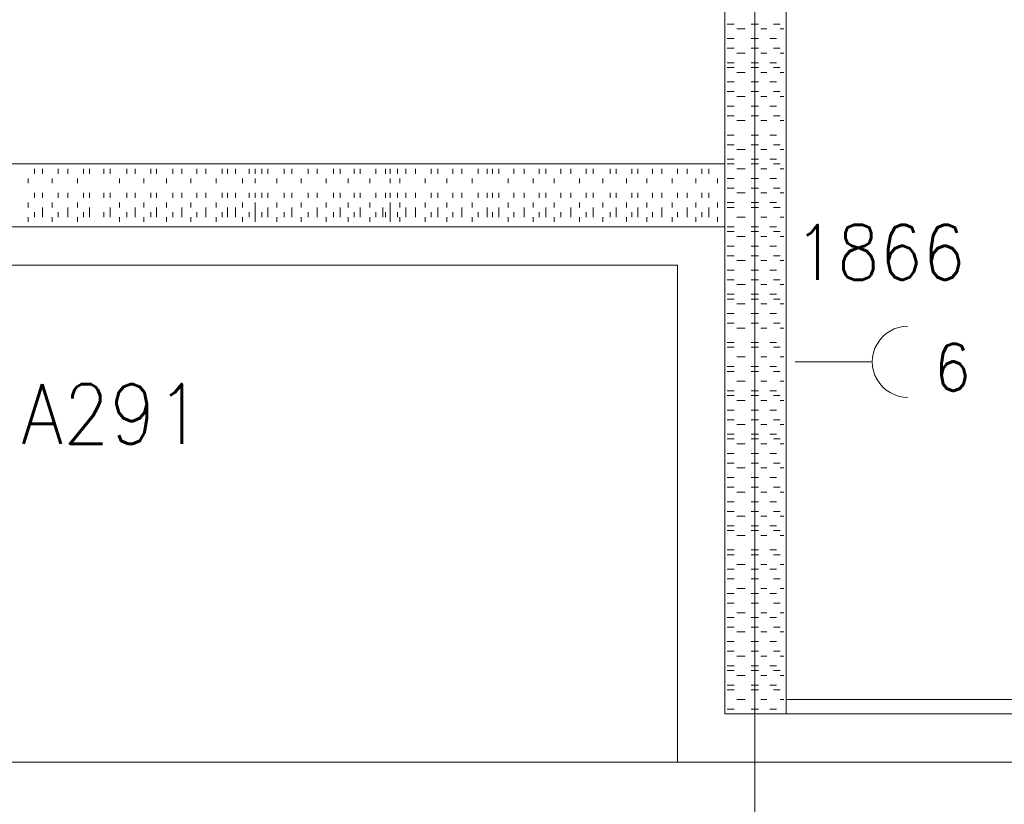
# Model space of a CAD drawing. Header units: metres. Extents: x -167 to -48, y -1901 to -1817.
# Tile 5 of 55: x -149.83 to -146.64, y -1860.44 to -1857.9. Entities that reach past the tile are written whole.
import ezdxf
from ezdxf.enums import TextEntityAlignment as Align

# ---------------------------------------------------------------- set-up
doc = ezdxf.new("R2010")
doc.units = ezdxf.units.M
doc.header["$MEASUREMENT"] = 0
doc.layers.add('Level 1', color=1, linetype='Continuous', lineweight=0)
doc.styles.add('Style-STANDARD', font='STANDARD.shx')

msp = doc.modelspace()

# ---------------------------------------------------------------- linework, layer by layer
at = {"layer": 'Level 1', "color": 11, "linetype": 'Continuous', "lineweight": 0}
for p, q in [((-147.4507, -1838.6015), (-147.4507, -1865.3359)), ((-153.3511, -1860.3046), (-53.8081, -1860.3046))]:
    msp.add_line(p, q, dxfattribs=at)
at = {"layer": 'Level 1', "color": 1, "linetype": 'Continuous', "lineweight": 0}
for p, q in [((-147.5483, -1860.1484), (-147.5483, -1852.7578)), ((-147.3491, -1860.1484), (-147.3491, -1852.7578)), ((-147.5405, -1857.914), (-147.5171, -1857.914)), ((-147.4624, -1857.914), (-147.439, -1857.914)), ((-147.3901, -1857.914), (-147.3687, -1857.914)), ((-147.5093, -1857.9296), (-147.4819, -1857.9296)), ((-147.4312, -1857.9296), (-147.4116, -1857.9296)), ((-147.3687, -1857.9296), (-147.3569, -1857.9296)), ((-147.5405, -1857.961), (-147.5171, -1857.961)), ((-147.4624, -1857.961), (-147.439, -1857.961)), ((-147.4019, -1857.961), (-147.3804, -1857.961)), ((-147.5405, -1857.9922), (-147.5171, -1857.9922)), ((-147.5093, -1858.0078), (-147.4819, -1858.0078)), ((-147.4624, -1857.9922), (-147.439, -1857.9922)), ((-147.4312, -1858.0078), (-147.4116, -1858.0078)), ((-147.3901, -1857.9922), (-147.3687, -1857.9922)), ((-147.3687, -1858.0078), (-147.3569, -1858.0078)), ((-147.5405, -1858.039), (-147.5171, -1858.039)), ((-147.5405, -1858.0547), (-147.5171, -1858.0547)), ((-147.4624, -1858.039), (-147.439, -1858.039)), ((-147.4624, -1858.0547), (-147.439, -1858.0547)), ((-147.4019, -1858.039), (-147.3804, -1858.039)), ((-147.3901, -1858.0547), (-147.3687, -1858.0547)), ((-147.5093, -1858.0703), (-147.4819, -1858.0703)), ((-147.4312, -1858.0703), (-147.4116, -1858.0703)), ((-147.3687, -1858.0703), (-147.3569, -1858.0703)), ((-147.5405, -1858.1015), (-147.5171, -1858.1015)), ((-147.4624, -1858.1015), (-147.439, -1858.1015)), ((-147.4019, -1858.1015), (-147.3804, -1858.1015)), ((-147.5405, -1858.1327), (-147.5171, -1858.1327)), ((-147.5093, -1858.1484), (-147.4819, -1858.1484)), ((-147.4624, -1858.1327), (-147.439, -1858.1327)), ((-147.4312, -1858.1484), (-147.4116, -1858.1484)), ((-147.3901, -1858.1327), (-147.3687, -1858.1327)), ((-147.3687, -1858.1484), (-147.3569, -1858.1484)), ((-147.5405, -1858.1797), (-147.5171, -1858.1797)), ((-147.4624, -1858.1797), (-147.439, -1858.1797)), ((-147.4019, -1858.1797), (-147.3804, -1858.1797)), ((-147.5405, -1858.211), (-147.5171, -1858.211)), ((-147.4624, -1858.211), (-147.439, -1858.211)), ((-147.3901, -1858.211), (-147.3687, -1858.211)), ((-147.5093, -1858.2266), (-147.4819, -1858.2266)), ((-147.4312, -1858.2266), (-147.4116, -1858.2266)), ((-147.3687, -1858.2266), (-147.3569, -1858.2266)), ((-147.5405, -1858.2734), (-147.5171, -1858.2734)), ((-147.4624, -1858.2734), (-147.439, -1858.2734)), ((-147.4019, -1858.2734), (-147.3804, -1858.2734)), ((-147.5405, -1858.3046), (-147.5171, -1858.3046)), ((-147.4624, -1858.3046), (-147.439, -1858.3046)), ((-147.3901, -1858.3046), (-147.3687, -1858.3046)), ((-147.5093, -1858.3203), (-147.4819, -1858.3203)), ((-147.4312, -1858.3203), (-147.4116, -1858.3203)), ((-147.3687, -1858.3203), (-147.3569, -1858.3203)), ((-151.3569, -1858.3671), (-148.7495, -1858.3671)), ((-148.7495, -1858.3671), (-147.5483, -1858.3671)), ((-147.5483, -1858.5702), (-147.5483, -1858.3671)), ((-147.5405, -1858.3515), (-147.5171, -1858.3515)), ((-147.5405, -1858.3671), (-147.5171, -1858.3671)), ((-147.4624, -1858.3515), (-147.439, -1858.3515)), ((-147.4624, -1858.3671), (-147.439, -1858.3671)), ((-147.4019, -1858.3515), (-147.3804, -1858.3515)), ((-147.3901, -1858.3671), (-147.3687, -1858.3671)), ((-149.7847, -1858.3827), (-149.7847, -1858.3985)), ((-149.7593, -1858.3827), (-149.7593, -1858.3985)), ((-149.7085, -1858.3827), (-149.7085, -1858.3985)), ((-149.6772, -1858.3827), (-149.6772, -1858.3985)), ((-149.6265, -1858.3827), (-149.6265, -1858.3985)), ((-149.6069, -1858.3827), (-149.6069, -1858.3985)), ((-149.5601, -1858.3827), (-149.5601, -1858.3985)), ((-149.5405, -1858.3827), (-149.5405, -1858.3985)), ((-149.4858, -1858.3827), (-149.4858, -1858.3985)), ((-149.4585, -1858.3827), (-149.4585, -1858.3985)), ((-149.4077, -1858.3827), (-149.4077, -1858.3985)), ((-149.3901, -1858.3827), (-149.3901, -1858.3985)), ((-149.3374, -1858.3827), (-149.3374, -1858.3985)), ((-149.3081, -1858.3827), (-149.3081, -1858.3985)), ((-149.2593, -1858.3827), (-149.2593, -1858.3985)), ((-149.23, -1858.3827), (-149.23, -1858.3985)), ((-149.1772, -1858.3827), (-149.1772, -1858.3985)), ((-149.1597, -1858.3827), (-149.1597, -1858.3985)), ((-149.1343, -1858.3827), (-149.1343, -1858.3985)), ((-149.0894, -1858.3827), (-149.0894, -1858.3985)), ((-149.0698, -1858.3827), (-149.0698, -1858.3985)), ((-149.0483, -1858.3827), (-149.0483, -1858.3985)), ((-149.0288, -1858.3827), (-149.0288, -1858.3985)), ((-148.9761, -1858.3827), (-148.9761, -1858.3985)), ((-148.9507, -1858.3827), (-148.9507, -1858.3985)), ((-148.898, -1858.3827), (-148.898, -1858.3985)), ((-148.8687, -1858.3827), (-148.8687, -1858.3985)), ((-148.8159, -1858.3827), (-148.8159, -1858.3985)), ((-148.7944, -1858.3827), (-148.7944, -1858.3985)), ((-148.7495, -1858.3827), (-148.7495, -1858.3985)), ((-148.73, -1858.3827), (-148.73, -1858.3985)), ((-148.6792, -1858.3827), (-148.6792, -1858.3985)), ((-148.648, -1858.3827), (-148.648, -1858.3985)), ((-148.6323, -1858.3827), (-148.6323, -1858.3985)), ((-148.6089, -1858.3827), (-148.6089, -1858.3985)), ((-148.5816, -1858.3827), (-148.5816, -1858.3985)), ((-148.5503, -1858.3827), (-148.5503, -1858.3985)), ((-148.4995, -1858.3827), (-148.4995, -1858.3985)), ((-148.478, -1858.3827), (-148.478, -1858.3985)), ((-148.4292, -1858.3827), (-148.4292, -1858.3985)), ((-148.3999, -1858.3827), (-148.3999, -1858.3985)), ((-148.3472, -1858.3827), (-148.3472, -1858.3985)), ((-148.3179, -1858.3827), (-148.3179, -1858.3985)), ((-148.3003, -1858.3827), (-148.3003, -1858.3985)), ((-148.2808, -1858.3827), (-148.2808, -1858.3985)), ((-148.2319, -1858.3827), (-148.2319, -1858.3985)), ((-148.1987, -1858.3827), (-148.1987, -1858.3985)), ((-148.1499, -1858.3827), (-148.1499, -1858.3985)), ((-148.1284, -1858.3827), (-148.1284, -1858.3985)), ((-148.0796, -1858.3827), (-148.0796, -1858.3985)), ((-148.0464, -1858.3827), (-148.0464, -1858.3985)), ((-147.9976, -1858.3827), (-147.9976, -1858.3985)), ((-147.9741, -1858.3827), (-147.9741, -1858.3985)), ((-147.9194, -1858.3827), (-147.9194, -1858.3985)), ((-147.8999, -1858.3827), (-147.8999, -1858.3985)), ((-147.8491, -1858.3827), (-147.8491, -1858.3985)), ((-147.8296, -1858.3827), (-147.8296, -1858.3985)), ((-147.7827, -1858.3827), (-147.7827, -1858.3985)), ((-147.7515, -1858.3827), (-147.7515, -1858.3985)), ((-147.7007, -1858.3827), (-147.7007, -1858.3985)), ((-147.6694, -1858.3827), (-147.6694, -1858.3985)), ((-147.6226, -1858.3827), (-147.6226, -1858.3985)), ((-147.5991, -1858.3827), (-147.5991, -1858.3985)), ((-147.5483, -1858.3827), (-147.5483, -1858.3985)), ((-147.5093, -1858.3827), (-147.4819, -1858.3827)), ((-147.4312, -1858.3827), (-147.4116, -1858.3827)), ((-147.3687, -1858.3827), (-147.3569, -1858.3827)), ((-149.8062, -1858.4141), (-149.8062, -1858.4297)), ((-149.728, -1858.4141), (-149.728, -1858.4297)), ((-149.646, -1858.4141), (-149.646, -1858.4297)), ((-149.5093, -1858.4141), (-149.5093, -1858.4297)), ((-149.4312, -1858.4141), (-149.4312, -1858.4297)), ((-149.3569, -1858.4141), (-149.3569, -1858.4297)), ((-149.2788, -1858.4141), (-149.2788, -1858.4297)), ((-149.1968, -1858.4141), (-149.1968, -1858.4297)), ((-149.1108, -1858.4141), (-149.1108, -1858.4297)), ((-149.0698, -1858.4141), (-149.0698, -1858.4297)), ((-148.9995, -1858.4141), (-148.9995, -1858.4297)), ((-148.9214, -1858.4141), (-148.9214, -1858.4297)), ((-148.8394, -1858.4141), (-148.8394, -1858.4297)), ((-148.769, -1858.4141), (-148.769, -1858.4297)), ((-148.6987, -1858.4141), (-148.6987, -1858.4297)), ((-148.6323, -1858.4141), (-148.6323, -1858.4297)), ((-148.6011, -1858.4141), (-148.6011, -1858.4297)), ((-148.519, -1858.4141), (-148.519, -1858.4297)), ((-148.4487, -1858.4141), (-148.4487, -1858.4297)), ((-148.3667, -1858.4141), (-148.3667, -1858.4297)), ((-148.2495, -1858.4141), (-148.2495, -1858.4297)), ((-148.1694, -1858.4141), (-148.1694, -1858.4297)), ((-148.1011, -1858.4141), (-148.1011, -1858.4297)), ((-148.019, -1858.4141), (-148.019, -1858.4297)), ((-147.9429, -1858.4141), (-147.9429, -1858.4297)), ((-147.8667, -1858.4141), (-147.8667, -1858.4297)), ((-147.8003, -1858.4141), (-147.8003, -1858.4297)), ((-147.7183, -1858.4141), (-147.7183, -1858.4297)), ((-147.6421, -1858.4141), (-147.6421, -1858.4297)), ((-147.5718, -1858.4141), (-147.5718, -1858.4297)), ((-147.5405, -1858.4141), (-147.5171, -1858.4141)), ((-147.4624, -1858.4141), (-147.439, -1858.4141)), ((-147.4019, -1858.4141), (-147.3804, -1858.4141)), ((-147.3491, -1858.4141), (-147.3491, -1858.4297)), ((-149.7847, -1858.4609), (-149.7847, -1858.4766)), ((-149.7593, -1858.4609), (-149.7593, -1858.4766)), ((-149.7085, -1858.4609), (-149.7085, -1858.4766)), ((-149.6772, -1858.4609), (-149.6772, -1858.4766)), ((-149.6265, -1858.4609), (-149.6265, -1858.4766)), ((-149.6069, -1858.4609), (-149.6069, -1858.4766)), ((-149.5601, -1858.4609), (-149.5601, -1858.4766)), ((-149.5405, -1858.4609), (-149.5405, -1858.4766)), ((-149.4858, -1858.4609), (-149.4858, -1858.4766)), ((-149.4585, -1858.4609), (-149.4585, -1858.4766)), ((-149.4077, -1858.4609), (-149.4077, -1858.4766)), ((-149.3901, -1858.4609), (-149.3901, -1858.4766)), ((-149.3374, -1858.4609), (-149.3374, -1858.4766)), ((-149.3081, -1858.4609), (-149.3081, -1858.4766)), ((-149.2593, -1858.4609), (-149.2593, -1858.4766)), ((-149.23, -1858.4609), (-149.23, -1858.4766)), ((-149.1772, -1858.4609), (-149.1772, -1858.4766)), ((-149.1597, -1858.4609), (-149.1597, -1858.4766)), ((-149.1343, -1858.4609), (-149.1343, -1858.4766)), ((-149.0894, -1858.4609), (-149.0894, -1858.4766)), ((-149.0698, -1858.4609), (-149.0698, -1858.4766)), ((-149.0483, -1858.4609), (-149.0483, -1858.4766)), ((-149.0288, -1858.4609), (-149.0288, -1858.4766)), ((-148.9761, -1858.4609), (-148.9761, -1858.4766)), ((-148.9507, -1858.4609), (-148.9507, -1858.4766)), ((-148.898, -1858.4609), (-148.898, -1858.4766)), ((-148.8687, -1858.4609), (-148.8687, -1858.4766)), ((-148.8159, -1858.4609), (-148.8159, -1858.4766)), ((-148.7944, -1858.4609), (-148.7944, -1858.4766)), ((-148.7495, -1858.4609), (-148.7495, -1858.4766)), ((-148.73, -1858.4609), (-148.73, -1858.4766)), ((-148.6792, -1858.4609), (-148.6792, -1858.4766)), ((-148.648, -1858.4609), (-148.648, -1858.4766)), ((-148.6323, -1858.4609), (-148.6323, -1858.4766)), ((-148.6089, -1858.4609), (-148.6089, -1858.4766)), ((-148.5816, -1858.4609), (-148.5816, -1858.4766)), ((-148.5503, -1858.4609), (-148.5503, -1858.4766)), ((-148.4995, -1858.4609), (-148.4995, -1858.4766)), ((-148.478, -1858.4609), (-148.478, -1858.4766)), ((-148.4292, -1858.4609), (-148.4292, -1858.4766)), ((-148.3999, -1858.4609), (-148.3999, -1858.4766)), ((-148.3472, -1858.4609), (-148.3472, -1858.4766)), ((-148.3179, -1858.4609), (-148.3179, -1858.4766)), ((-148.3003, -1858.4609), (-148.3003, -1858.4766)), ((-148.2808, -1858.4609), (-148.2808, -1858.4766)), ((-148.2319, -1858.4609), (-148.2319, -1858.4766)), ((-148.1987, -1858.4609), (-148.1987, -1858.4766)), ((-148.1499, -1858.4609), (-148.1499, -1858.4766)), ((-148.1284, -1858.4609), (-148.1284, -1858.4766)), ((-148.0796, -1858.4609), (-148.0796, -1858.4766)), ((-148.0464, -1858.4609), (-148.0464, -1858.4766)), ((-147.9976, -1858.4609), (-147.9976, -1858.4766)), ((-147.9741, -1858.4609), (-147.9741, -1858.4766)), ((-147.9194, -1858.4609), (-147.9194, -1858.4766)), ((-147.8999, -1858.4609), (-147.8999, -1858.4766)), ((-147.8491, -1858.4609), (-147.8491, -1858.4766)), ((-147.8296, -1858.4609), (-147.8296, -1858.4766)), ((-147.7827, -1858.4609), (-147.7827, -1858.4766)), ((-147.7515, -1858.4609), (-147.7515, -1858.4766)), ((-147.7007, -1858.4609), (-147.7007, -1858.4766)), ((-147.6694, -1858.4609), (-147.6694, -1858.4766)), ((-147.6226, -1858.4609), (-147.6226, -1858.4766)), ((-147.5991, -1858.4609), (-147.5991, -1858.4766)), ((-147.5483, -1858.4609), (-147.5483, -1858.4766)), ((-147.5405, -1858.4453), (-147.5171, -1858.4453)), ((-147.5093, -1858.4609), (-147.4819, -1858.4609)), ((-147.4624, -1858.4453), (-147.439, -1858.4453)), ((-147.4312, -1858.4609), (-147.4116, -1858.4609)), ((-147.3901, -1858.4453), (-147.3687, -1858.4453)), ((-147.3687, -1858.4609), (-147.3569, -1858.4609)), ((-149.8062, -1858.4922), (-149.8062, -1858.5078)), ((-149.728, -1858.4922), (-149.728, -1858.5078)), ((-149.646, -1858.4922), (-149.646, -1858.5078)), ((-149.5093, -1858.4922), (-149.5093, -1858.5078)), ((-149.4312, -1858.4922), (-149.4312, -1858.5078)), ((-149.3569, -1858.4922), (-149.3569, -1858.5078)), ((-149.2788, -1858.4922), (-149.2788, -1858.5078)), ((-149.1968, -1858.4922), (-149.1968, -1858.5078)), ((-149.1108, -1858.4922), (-149.1108, -1858.5078)), ((-149.0698, -1858.4922), (-149.0698, -1858.5078)), ((-148.9995, -1858.4922), (-148.9995, -1858.5078)), ((-148.9214, -1858.4922), (-148.9214, -1858.5078)), ((-148.8394, -1858.4922), (-148.8394, -1858.5078)), ((-148.769, -1858.4922), (-148.769, -1858.5078)), ((-148.6987, -1858.4922), (-148.6987, -1858.5078)), ((-148.6323, -1858.4922), (-148.6323, -1858.5078)), ((-148.6011, -1858.4922), (-148.6011, -1858.5078)), ((-148.519, -1858.4922), (-148.519, -1858.5078)), ((-148.4487, -1858.4922), (-148.4487, -1858.5078)), ((-148.3667, -1858.4922), (-148.3667, -1858.5078)), ((-148.2495, -1858.4922), (-148.2495, -1858.5078)), ((-148.1694, -1858.4922), (-148.1694, -1858.5078)), ((-148.1011, -1858.4922), (-148.1011, -1858.5078)), ((-148.019, -1858.4922), (-148.019, -1858.5078)), ((-147.9429, -1858.4922), (-147.9429, -1858.5078)), ((-147.8667, -1858.4922), (-147.8667, -1858.5078)), ((-147.8003, -1858.4922), (-147.8003, -1858.5078)), ((-147.7183, -1858.4922), (-147.7183, -1858.5078)), ((-147.6421, -1858.4922), (-147.6421, -1858.5078)), ((-147.5718, -1858.4922), (-147.5718, -1858.5078)), ((-147.5405, -1858.4922), (-147.5171, -1858.4922)), ((-147.4624, -1858.4922), (-147.439, -1858.4922)), ((-147.4019, -1858.4922), (-147.3804, -1858.4922)), ((-147.3491, -1858.4922), (-147.3491, -1858.5078)), ((-149.7847, -1858.5234), (-149.7847, -1858.539)), ((-149.7593, -1858.5078), (-149.7593, -1858.539)), ((-149.7085, -1858.5234), (-149.7085, -1858.539)), ((-149.6772, -1858.5078), (-149.6772, -1858.539)), ((-149.6265, -1858.5234), (-149.6265, -1858.539)), ((-149.6069, -1858.5078), (-149.6069, -1858.539)), ((-149.5601, -1858.5234), (-149.5601, -1858.539)), ((-149.5405, -1858.5078), (-149.5405, -1858.539)), ((-149.4858, -1858.5234), (-149.4858, -1858.539)), ((-149.4585, -1858.5078), (-149.4585, -1858.539)), ((-149.4077, -1858.5234), (-149.4077, -1858.539)), ((-149.3901, -1858.5078), (-149.3901, -1858.539)), ((-149.3374, -1858.5234), (-149.3374, -1858.539)), ((-149.3081, -1858.5078), (-149.3081, -1858.539)), ((-149.2593, -1858.5234), (-149.2593, -1858.539)), ((-149.23, -1858.5078), (-149.23, -1858.539)), ((-149.1772, -1858.5234), (-149.1772, -1858.539)), ((-149.1597, -1858.5078), (-149.1597, -1858.539)), ((-149.1343, -1858.5078), (-149.1343, -1858.539)), ((-149.0894, -1858.5234), (-149.0894, -1858.539)), ((-149.0698, -1858.5078), (-149.0698, -1858.539)), ((-149.0483, -1858.5234), (-149.0483, -1858.539)), ((-149.0288, -1858.5078), (-149.0288, -1858.539)), ((-148.9761, -1858.5234), (-148.9761, -1858.539)), ((-148.9507, -1858.5078), (-148.9507, -1858.539)), ((-148.898, -1858.5234), (-148.898, -1858.539)), ((-148.8687, -1858.5078), (-148.8687, -1858.539)), ((-148.8159, -1858.5234), (-148.8159, -1858.539)), ((-148.7944, -1858.5078), (-148.7944, -1858.539)), ((-148.7495, -1858.5234), (-148.7495, -1858.539)), ((-148.73, -1858.5078), (-148.73, -1858.539)), ((-148.6792, -1858.5234), (-148.6792, -1858.539)), ((-148.6558, -1858.5078), (-148.6558, -1858.539)), ((-148.648, -1858.5234), (-148.648, -1858.539)), ((-148.6323, -1858.5078), (-148.6323, -1858.539)), ((-148.6089, -1858.5234), (-148.6089, -1858.539)), ((-148.5816, -1858.5078), (-148.5816, -1858.539)), ((-148.5816, -1858.5234), (-148.5816, -1858.539)), ((-148.5503, -1858.5078), (-148.5503, -1858.539)), ((-148.4995, -1858.5234), (-148.4995, -1858.539)), ((-148.478, -1858.5078), (-148.478, -1858.539)), ((-148.4292, -1858.5234), (-148.4292, -1858.539)), ((-148.3999, -1858.5078), (-148.3999, -1858.539)), ((-148.3472, -1858.5234), (-148.3472, -1858.539)), ((-148.3179, -1858.5078), (-148.3179, -1858.539)), ((-148.3003, -1858.5234), (-148.3003, -1858.539)), ((-148.2808, -1858.5078), (-148.2808, -1858.539)), ((-148.2319, -1858.5234), (-148.2319, -1858.539)), ((-148.1987, -1858.5078), (-148.1987, -1858.539)), ((-148.1499, -1858.5234), (-148.1499, -1858.539)), ((-148.1284, -1858.5078), (-148.1284, -1858.539)), ((-148.0796, -1858.5234), (-148.0796, -1858.539)), ((-148.0464, -1858.5078), (-148.0464, -1858.539)), ((-147.9976, -1858.5234), (-147.9976, -1858.539)), ((-147.9741, -1858.5078), (-147.9741, -1858.539)), ((-147.9194, -1858.5234), (-147.9194, -1858.539)), ((-147.8999, -1858.5078), (-147.8999, -1858.539)), ((-147.8491, -1858.5234), (-147.8491, -1858.539)), ((-147.8296, -1858.5078), (-147.8296, -1858.539)), ((-147.7827, -1858.5234), (-147.7827, -1858.539)), ((-147.7515, -1858.5078), (-147.7515, -1858.539)), ((-147.7007, -1858.5234), (-147.7007, -1858.539)), ((-147.6694, -1858.5078), (-147.6694, -1858.539)), ((-147.6226, -1858.5234), (-147.6226, -1858.539)), ((-147.5991, -1858.5078), (-147.5991, -1858.539)), ((-147.5483, -1858.5234), (-147.5483, -1858.539)), ((-147.5405, -1858.5078), (-147.5171, -1858.5078)), ((-147.4624, -1858.5078), (-147.439, -1858.5078)), ((-147.3901, -1858.5078), (-147.3687, -1858.5078)), ((-149.8062, -1858.539), (-149.8062, -1858.5546)), ((-149.728, -1858.539), (-149.728, -1858.5546)), ((-149.646, -1858.539), (-149.646, -1858.5546)), ((-149.5093, -1858.539), (-149.5093, -1858.5546)), ((-149.4312, -1858.539), (-149.4312, -1858.5546)), ((-149.3569, -1858.539), (-149.3569, -1858.5546)), ((-149.2788, -1858.539), (-149.2788, -1858.5546)), ((-149.1968, -1858.539), (-149.1968, -1858.5546)), ((-149.1108, -1858.539), (-149.1108, -1858.5546)), ((-149.0698, -1858.539), (-149.0698, -1858.5546)), ((-148.9995, -1858.539), (-148.9995, -1858.5546)), ((-148.9214, -1858.539), (-148.9214, -1858.5546)), ((-148.8394, -1858.539), (-148.8394, -1858.5546)), ((-148.769, -1858.539), (-148.769, -1858.5546)), ((-148.6987, -1858.539), (-148.6987, -1858.5546)), ((-148.6323, -1858.539), (-148.6323, -1858.5546)), ((-148.6011, -1858.539), (-148.6011, -1858.5546)), ((-148.519, -1858.539), (-148.519, -1858.5546)), ((-148.4487, -1858.539), (-148.4487, -1858.5546)), ((-148.3667, -1858.539), (-148.3667, -1858.5546)), ((-148.2495, -1858.539), (-148.2495, -1858.5546)), ((-148.1694, -1858.539), (-148.1694, -1858.5546)), ((-148.1011, -1858.539), (-148.1011, -1858.5546)), ((-148.019, -1858.539), (-148.019, -1858.5546)), ((-147.9429, -1858.539), (-147.9429, -1858.5546)), ((-147.8667, -1858.539), (-147.8667, -1858.5546)), ((-147.8003, -1858.539), (-147.8003, -1858.5546)), ((-147.7183, -1858.539), (-147.7183, -1858.5546)), ((-147.6421, -1858.539), (-147.6421, -1858.5546)), ((-147.5718, -1858.539), (-147.5718, -1858.5546)), ((-147.5093, -1858.539), (-147.4819, -1858.539)), ((-147.4312, -1858.539), (-147.4116, -1858.539)), ((-147.3687, -1858.539), (-147.3569, -1858.539)), ((-147.3491, -1858.539), (-147.3491, -1858.5546)), ((-148.7495, -1858.5702), (-151.5542, -1858.5702)), ((-147.5483, -1858.5702), (-148.7495, -1858.5702)), ((-147.5405, -1858.5702), (-147.5171, -1858.5702)), ((-147.5405, -1858.5859), (-147.5171, -1858.5859)), ((-147.4624, -1858.5702), (-147.439, -1858.5702)), ((-147.4624, -1858.5859), (-147.439, -1858.5859)), ((-147.4019, -1858.5702), (-147.3804, -1858.5702)), ((-147.3901, -1858.5859), (-147.3687, -1858.5859)), ((-147.5093, -1858.6015), (-147.4819, -1858.6015)), ((-147.4312, -1858.6015), (-147.4116, -1858.6015)), ((-147.3687, -1858.6015), (-147.3569, -1858.6015)), ((-147.5405, -1858.6328), (-147.5171, -1858.6328)), ((-147.4624, -1858.6328), (-147.439, -1858.6328)), ((-147.4019, -1858.6328), (-147.3804, -1858.6328)), ((-147.5405, -1858.6641), (-147.5171, -1858.6641)), ((-147.5093, -1858.6797), (-147.4819, -1858.6797)), ((-147.4624, -1858.6641), (-147.439, -1858.6641)), ((-147.4312, -1858.6797), (-147.4116, -1858.6797)), ((-147.3901, -1858.6641), (-147.3687, -1858.6641)), ((-147.3687, -1858.6797), (-147.3569, -1858.6797)), ((-147.7007, -1858.6953), (-151.7046, -1858.6953)), ((-147.7007, -1860.3046), (-147.7007, -1858.6953)), ((-147.5405, -1858.7109), (-147.5171, -1858.7109)), ((-147.4624, -1858.7109), (-147.439, -1858.7109)), ((-147.4019, -1858.7109), (-147.3804, -1858.7109)), ((-147.5405, -1858.7422), (-147.5171, -1858.7422)), ((-147.5093, -1858.7578), (-147.4819, -1858.7578)), ((-147.4624, -1858.7422), (-147.439, -1858.7422)), ((-147.4312, -1858.7578), (-147.4116, -1858.7578)), ((-147.3901, -1858.7422), (-147.3687, -1858.7422)), ((-147.3687, -1858.7578), (-147.3569, -1858.7578)), ((-147.5405, -1858.789), (-147.5171, -1858.789)), ((-147.4624, -1858.789), (-147.439, -1858.789)), ((-147.4019, -1858.789), (-147.3804, -1858.789)), ((-147.5405, -1858.8046), (-147.5171, -1858.8046)), ((-147.5093, -1858.8202), (-147.4819, -1858.8202)), ((-147.4624, -1858.8046), (-147.439, -1858.8046)), ((-147.4312, -1858.8202), (-147.4116, -1858.8202)), ((-147.3901, -1858.8046), (-147.3687, -1858.8046)), ((-147.3687, -1858.8202), (-147.3569, -1858.8202)), ((-147.5405, -1858.8516), (-147.5171, -1858.8516)), ((-147.4624, -1858.8516), (-147.439, -1858.8516)), ((-147.4019, -1858.8516), (-147.3804, -1858.8516)), ((-147.5405, -1858.8828), (-147.5171, -1858.8828)), ((-147.4624, -1858.8828), (-147.439, -1858.8828)), ((-147.3901, -1858.8828), (-147.3687, -1858.8828)), ((-147.5093, -1858.8984), (-147.4819, -1858.8984)), ((-147.4312, -1858.8984), (-147.4116, -1858.8984)), ((-147.3687, -1858.8984), (-147.3569, -1858.8984)), ((-147.5405, -1858.9453), (-147.5171, -1858.9453)), ((-147.4624, -1858.9453), (-147.439, -1858.9453)), ((-147.4019, -1858.9453), (-147.3804, -1858.9453)), ((-147.5405, -1858.9609), (-147.5171, -1858.9609)), ((-147.4624, -1858.9609), (-147.439, -1858.9609)), ((-147.3901, -1858.9609), (-147.3687, -1858.9609)), ((-147.5093, -1858.9921), (-147.4819, -1858.9921)), ((-147.4312, -1858.9921), (-147.4116, -1858.9921)), ((-147.3687, -1858.9921), (-147.3569, -1858.9921)), ((-147.3198, -1859.0078), (-147.0737, -1859.0078)), ((-147.5405, -1859.0234), (-147.5171, -1859.0234)), ((-147.5405, -1859.039), (-147.5171, -1859.039)), ((-147.4624, -1859.0234), (-147.439, -1859.0234)), ((-147.4624, -1859.039), (-147.439, -1859.039)), ((-147.4019, -1859.0234), (-147.3804, -1859.0234)), ((-147.3901, -1859.039), (-147.3687, -1859.039)), ((-147.5093, -1859.0703), (-147.4819, -1859.0703)), ((-147.4312, -1859.0703), (-147.4116, -1859.0703)), ((-147.3687, -1859.0703), (-147.3569, -1859.0703)), ((-147.5405, -1859.1016), (-147.5171, -1859.1016)), ((-147.4624, -1859.1016), (-147.439, -1859.1016)), ((-147.4019, -1859.1016), (-147.3804, -1859.1016)), ((-147.5405, -1859.1172), (-147.5171, -1859.1172)), ((-147.5093, -1859.1328), (-147.4819, -1859.1328)), ((-147.4624, -1859.1172), (-147.439, -1859.1172)), ((-147.4312, -1859.1328), (-147.4116, -1859.1328)), ((-147.3901, -1859.1172), (-147.3687, -1859.1172)), ((-147.3687, -1859.1328), (-147.3569, -1859.1328)), ((-147.5405, -1859.164), (-147.5171, -1859.164)), ((-147.4624, -1859.164), (-147.439, -1859.164)), ((-147.4019, -1859.164), (-147.3804, -1859.164)), ((-147.5405, -1859.1953), (-147.5171, -1859.1953)), ((-147.4624, -1859.1953), (-147.439, -1859.1953)), ((-147.3901, -1859.1953), (-147.3687, -1859.1953)), ((-147.5093, -1859.2109), (-147.4819, -1859.2109)), ((-147.4312, -1859.2109), (-147.4116, -1859.2109)), ((-147.3687, -1859.2109), (-147.3569, -1859.2109)), ((-147.5405, -1859.2421), (-147.5171, -1859.2421)), ((-147.5405, -1859.2577), (-147.5171, -1859.2577)), ((-147.4624, -1859.2421), (-147.439, -1859.2421)), ((-147.4624, -1859.2577), (-147.439, -1859.2577)), ((-147.4019, -1859.2421), (-147.3804, -1859.2421)), ((-147.3901, -1859.2577), (-147.3687, -1859.2577)), ((-147.5093, -1859.2734), (-147.4819, -1859.2734)), ((-147.4312, -1859.2734), (-147.4116, -1859.2734)), ((-147.3687, -1859.2734), (-147.3569, -1859.2734)), ((-147.5405, -1859.3047), (-147.5171, -1859.3047)), ((-147.4624, -1859.3047), (-147.439, -1859.3047)), ((-147.4019, -1859.3047), (-147.3804, -1859.3047)), ((-147.5405, -1859.3359), (-147.5171, -1859.3359)), ((-147.5093, -1859.3516), (-147.4819, -1859.3516)), ((-147.4624, -1859.3359), (-147.439, -1859.3359)), ((-147.4312, -1859.3516), (-147.4116, -1859.3516)), ((-147.3901, -1859.3359), (-147.3687, -1859.3359)), ((-147.3687, -1859.3516), (-147.3569, -1859.3516)), ((-147.5405, -1859.3828), (-147.5171, -1859.3828)), ((-147.4624, -1859.3828), (-147.439, -1859.3828)), ((-147.4019, -1859.3828), (-147.3804, -1859.3828)), ((-147.5405, -1859.414), (-147.5171, -1859.414)), ((-147.4624, -1859.414), (-147.439, -1859.414)), ((-147.3901, -1859.414), (-147.3687, -1859.414)), ((-147.5093, -1859.4296), (-147.4819, -1859.4296)), ((-147.4312, -1859.4296), (-147.4116, -1859.4296)), ((-147.3687, -1859.4296), (-147.3569, -1859.4296)), ((-147.5405, -1859.4609), (-147.5171, -1859.4609)), ((-147.4624, -1859.4609), (-147.439, -1859.4609)), ((-147.4019, -1859.4609), (-147.3804, -1859.4609)), ((-147.5405, -1859.4921), (-147.5171, -1859.4921)), ((-147.5093, -1859.5078), (-147.4819, -1859.5078)), ((-147.4624, -1859.4921), (-147.439, -1859.4921)), ((-147.4312, -1859.5078), (-147.4116, -1859.5078)), ((-147.3901, -1859.4921), (-147.3687, -1859.4921)), ((-147.3687, -1859.5078), (-147.3569, -1859.5078)), ((-147.5405, -1859.5391), (-147.5171, -1859.5391)), ((-147.5405, -1859.5547), (-147.5171, -1859.5547)), ((-147.4624, -1859.5391), (-147.439, -1859.5391)), ((-147.4624, -1859.5547), (-147.439, -1859.5547)), ((-147.4019, -1859.5391), (-147.3804, -1859.5391)), ((-147.3901, -1859.5547), (-147.3687, -1859.5547)), ((-147.5093, -1859.5703), (-147.4819, -1859.5703)), ((-147.4312, -1859.5703), (-147.4116, -1859.5703)), ((-147.3687, -1859.5703), (-147.3569, -1859.5703)), ((-147.5405, -1859.6172), (-147.5171, -1859.6172)), ((-147.4624, -1859.6172), (-147.439, -1859.6172)), ((-147.4019, -1859.6172), (-147.3804, -1859.6172)), ((-147.5405, -1859.6328), (-147.5171, -1859.6328)), ((-147.4624, -1859.6328), (-147.439, -1859.6328)), ((-147.3901, -1859.6328), (-147.3687, -1859.6328)), ((-147.5405, -1859.6796), (-147.5171, -1859.6796)), ((-147.5093, -1859.664), (-147.4819, -1859.664)), ((-147.4624, -1859.6796), (-147.439, -1859.6796)), ((-147.4312, -1859.664), (-147.4116, -1859.664)), ((-147.4019, -1859.6796), (-147.3804, -1859.6796)), ((-147.3687, -1859.664), (-147.3569, -1859.664)), ((-147.5405, -1859.7109), (-147.5171, -1859.7109)), ((-147.4624, -1859.7109), (-147.439, -1859.7109)), ((-147.3901, -1859.7109), (-147.3687, -1859.7109)), ((-147.5093, -1859.7422), (-147.4819, -1859.7422)), ((-147.4312, -1859.7422), (-147.4116, -1859.7422)), ((-147.3687, -1859.7422), (-147.3569, -1859.7422)), ((-147.5405, -1859.7578), (-147.5171, -1859.7578)), ((-147.4624, -1859.7578), (-147.439, -1859.7578)), ((-147.4019, -1859.7578), (-147.3804, -1859.7578)), ((-147.5405, -1859.7891), (-147.5171, -1859.7891)), ((-147.4624, -1859.7891), (-147.439, -1859.7891)), ((-147.3901, -1859.7891), (-147.3687, -1859.7891)), ((-147.5405, -1859.8359), (-147.5171, -1859.8359)), ((-147.5093, -1859.8203), (-147.4819, -1859.8203)), ((-147.4624, -1859.8359), (-147.439, -1859.8359)), ((-147.4312, -1859.8203), (-147.4116, -1859.8203)), ((-147.4019, -1859.8359), (-147.3804, -1859.8359)), ((-147.3687, -1859.8203), (-147.3569, -1859.8203)), ((-147.5405, -1859.8671), (-147.5171, -1859.8671)), ((-147.4624, -1859.8671), (-147.439, -1859.8671)), ((-147.3901, -1859.8671), (-147.3687, -1859.8671)), ((-147.5093, -1859.8828), (-147.4819, -1859.8828)), ((-147.4312, -1859.8828), (-147.4116, -1859.8828)), ((-147.3687, -1859.8828), (-147.3569, -1859.8828)), ((-147.5405, -1859.914), (-147.5171, -1859.914)), ((-147.4624, -1859.914), (-147.439, -1859.914)), ((-147.4019, -1859.914), (-147.3804, -1859.914)), ((-147.5405, -1859.9454), (-147.5171, -1859.9454)), ((-147.5093, -1859.961), (-147.4819, -1859.961)), ((-147.4624, -1859.9454), (-147.439, -1859.9454)), ((-147.4312, -1859.961), (-147.4116, -1859.961)), ((-147.3901, -1859.9454), (-147.3687, -1859.9454)), ((-147.3687, -1859.961), (-147.3569, -1859.961)), ((-147.5405, -1859.9922), (-147.5171, -1859.9922)), ((-147.4624, -1859.9922), (-147.439, -1859.9922)), ((-147.4019, -1859.9922), (-147.3804, -1859.9922)), ((-147.5405, -1860.0078), (-147.5171, -1860.0078)), ((-147.5093, -1860.0234), (-147.4819, -1860.0234)), ((-147.4624, -1860.0078), (-147.439, -1860.0078)), ((-147.4312, -1860.0234), (-147.4116, -1860.0234)), ((-147.3901, -1860.0078), (-147.3687, -1860.0078)), ((-147.3687, -1860.0234), (-147.3569, -1860.0234)), ((-147.5405, -1860.0547), (-147.5171, -1860.0547)), ((-147.4624, -1860.0547), (-147.439, -1860.0547)), ((-147.4019, -1860.0547), (-147.3804, -1860.0547)), ((-147.5405, -1860.0703), (-147.5171, -1860.0703)), ((-147.4624, -1860.0703), (-147.439, -1860.0703)), ((-147.3901, -1860.0703), (-147.3687, -1860.0703)), ((-147.5093, -1860.1015), (-147.4819, -1860.1015)), ((-147.4312, -1860.1015), (-147.4116, -1860.1015)), ((-147.3687, -1860.1015), (-147.3569, -1860.1015)), ((-147.3491, -1860.1015), (-143.5659, -1860.1015)), ((-147.5483, -1860.1484), (-91.4155, -1860.1484)), ((-147.5405, -1860.1327), (-147.5171, -1860.1327)), ((-147.4624, -1860.1327), (-147.439, -1860.1327)), ((-147.4019, -1860.1327), (-147.3804, -1860.1327)), ((-147.7007, -1860.3046), (-91.2671, -1860.3046))]:
    msp.add_line(p, q, dxfattribs=at)
msp.add_arc((-146.9546, -1859.0078), 0.1152, 90, 270.0001, dxfattribs=at)

# ---------------------------------------------------------------- texts
at = {"layer": 'Level 1', "color": 1, "linetype": 'Continuous', "lineweight": 0, "style": 'Style-STANDARD'}
for s, height, p in [('1866', 0.1777, (-147.0457, -1858.7422)), ('6', 0.1523, (-146.8101, -1859.1016)), ('A291', 0.1933, (-149.5343, -1859.2734))]:
    msp.add_text(s, height=height, dxfattribs=at).set_placement(p, align=Align.CENTER)

doc.saveas('drawing.dxf')
